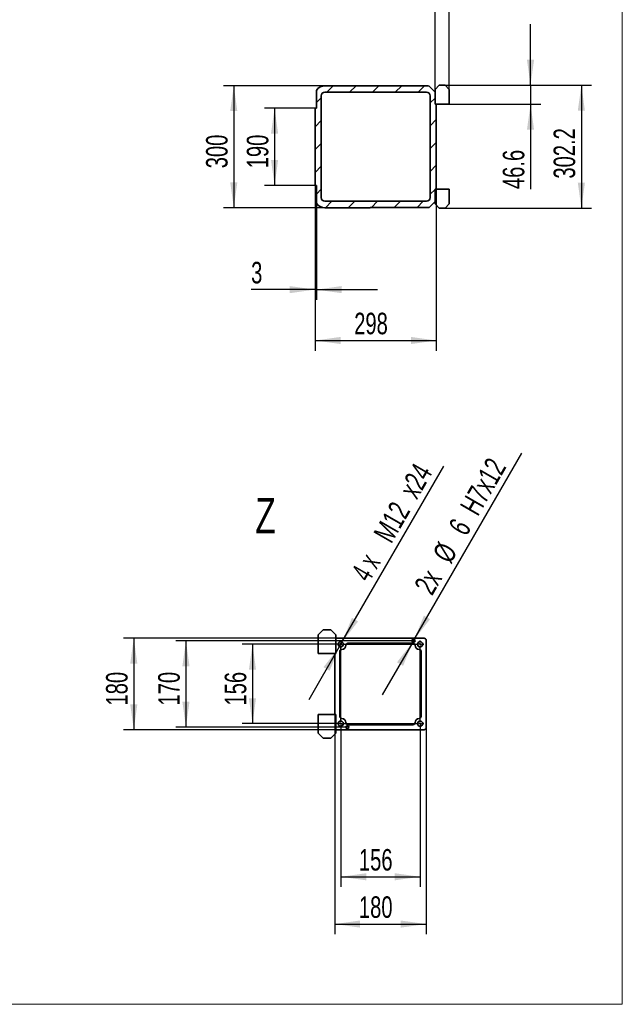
# Model space of a CAD drawing. Header units: millimetres. Extents: x 21 to 401, y 28 to 281.
# Tile 18 of 25: x 341 to 401, y 28 to 125. Entities that reach past the tile are written whole.
import ezdxf

# ---------------------------------------------------------------- set-up
doc = ezdxf.new("R2010")
doc.units = ezdxf.units.MM
doc.layers.add('KOPF', color=7, linetype='Continuous')
doc.styles.add('SLDTEXTSTYLE0', font='TXT', dxfattribs={"width": 0.7})
doc.styles.add('SLDTEXTSTYLE1', font='TXT', dxfattribs={"width": 0.633333})
doc.dimstyles.new('SLDDIMSTYLE5', dxfattribs={"dimtxt": 1.924756, "dimasz": 2.5, "dimexe": 0, "dimexo": 0.0625, "dimgap": 0.481189, "dimtad": 1, "dimlfac": 25, "dimrnd": 1e-09, "dimzin": 12, "dimdsep": 46, "dimtxsty": 'SLDTEXTSTYLE0', "dimsah": 1, "dimcen": 0.09, "dimadec": 0, "dimazin": 3, "dimtfac": 1, "dimtofl": 0, "dimtmove": 0, "dimatfit": 3, "dimfxl": 1, "dimfrac": 2, "dimtolj": 1, "dimtzin": 12, "dimarcsym": 0})
doc.dimstyles.new('SLDDIMSTYLE6', dxfattribs={"dimtxt": 1.924756, "dimasz": 2.5, "dimexe": 0, "dimexo": 0.0625, "dimgap": 0.481189, "dimtad": 1, "dimlfac": 25, "dimrnd": 1e-09, "dimzin": 12, "dimdsep": 46, "dimtxsty": 'SLDTEXTSTYLE0', "dimsah": 1, "dimcen": 0.09, "dimadec": 0, "dimazin": 3, "dimtfac": 1, "dimtmove": 0, "dimatfit": 0, "dimfxl": 1, "dimfrac": 2, "dimtolj": 1, "dimtzin": 12, "dimarcsym": 0})
doc.dimstyles.new('SLDDIMSTYLE7', dxfattribs={"dimtxt": 1.924756, "dimasz": 2.5, "dimexe": 0, "dimexo": 0.0625, "dimgap": 0.481189, "dimtad": 1, "dimlfac": 20, "dimrnd": 1e-09, "dimzin": 12, "dimdsep": 46, "dimtxsty": 'SLDTEXTSTYLE0', "dimsah": 1, "dimcen": 0.09, "dimadec": 0, "dimazin": 3, "dimtfac": 1, "dimtofl": 0, "dimtmove": 0, "dimatfit": 3, "dimfxl": 1, "dimfrac": 2, "dimtolj": 1, "dimtzin": 12, "dimarcsym": 0})
doc.dimstyles.new('SLDDIMSTYLE8', dxfattribs={"dimtxt": 1.924756, "dimasz": 2.5, "dimexe": 0, "dimexo": 0.0625, "dimgap": 0.481189, "dimtad": 1, "dimlfac": 20, "dimrnd": 1e-09, "dimzin": 12, "dimdsep": 46, "dimtxsty": 'SLDTEXTSTYLE0', "dimsah": 1, "dimcen": 0, "dimadec": 0, "dimazin": 3, "dimtfac": 1, "dimtmove": 0, "dimatfit": 3, "dimfxl": 1, "dimfrac": 2, "dimtolj": 1, "dimarcsym": 0})
doc.dimstyles.new('SLDDIMSTYLE9', dxfattribs={"dimtxt": 1.924756, "dimasz": 2.5, "dimexe": 0, "dimexo": 0.0625, "dimgap": 0.481189, "dimtad": 1, "dimlfac": 20, "dimrnd": 1e-09, "dimzin": 12, "dimdsep": 46, "dimtxsty": 'SLDTEXTSTYLE0', "dimsah": 1, "dimcen": 0, "dimadec": 0, "dimazin": 3, "dimtfac": 1, "dimtmove": 0, "dimatfit": 3, "dimfxl": 1, "dimfrac": 2, "dimtolj": 1, "dimtzin": 12, "dimarcsym": 0})

# ---------------------------------------------------------------- blocks, each defined once
blk = doc.blocks.new('_D_39')
at = {"layer": 'KOPF'}
for p, q in [((370.525, 108.819), (370.525, 92.575)), ((382.445, 108.439), (382.445, 92.575)), ((370.525, 93.575), (382.445, 93.575))]:
    blk.add_line(p, q, dxfattribs=at)
for points in [[(370.525, 93.575), (373.025, 93.225), (373.025, 93.925)], [(382.445, 93.575), (379.945, 93.925), (379.945, 93.225)]]:
    blk.add_solid(points, dxfattribs=at)
at = {"layer": 'KOPF', "insert": (374.369, 96.304), "char_height": 2.1167, "attachment_point": 1, "style": 'SLDTEXTSTYLE0'}
blk.add_mtext('298', dxfattribs=at)
blk = doc.blocks.new('_D_40')
at = {"layer": 'KOPF'}
for p, q in [((371.485, 118.619), (361.525, 118.619)), ((362.525, 118.619), (362.525, 106.619)), ((371.485, 106.619), (361.525, 106.619))]:
    blk.add_line(p, q, dxfattribs=at)
for points in [[(362.525, 118.619), (362.175, 116.119), (362.875, 116.119)], [(362.525, 106.619), (362.875, 109.119), (362.175, 109.119)]]:
    blk.add_solid(points, dxfattribs=at)
at = {"layer": 'KOPF', "insert": (359.797, 110.502), "char_height": 2.1167, "attachment_point": 1, "rotation": 90, "style": 'SLDTEXTSTYLE0'}
blk.add_mtext('300', dxfattribs=at)
blk = doc.blocks.new('_D_41')
at = {"layer": 'KOPF'}
for p, q in [((370.525, 116.419), (365.537, 116.419)), ((366.537, 116.419), (366.537, 108.819)), ((370.525, 108.819), (365.537, 108.819))]:
    blk.add_line(p, q, dxfattribs=at)
for points in [[(366.537, 116.419), (366.187, 113.919), (366.887, 113.919)], [(366.537, 108.819), (366.887, 111.319), (366.187, 111.319)]]:
    blk.add_solid(points, dxfattribs=at)
at = {"layer": 'KOPF', "insert": (363.808, 110.502), "char_height": 2.1167, "attachment_point": 1, "rotation": 90, "style": 'SLDTEXTSTYLE0'}
blk.add_mtext('190', dxfattribs=at)
blk = doc.blocks.new('_D_42')
at = {"layer": 'KOPF'}
for p, q in [((370.525, 108.819), (370.525, 97.575)), ((370.645, 107.077), (370.645, 97.575)), ((370.525, 98.575), (364.23, 98.575)), ((370.525, 98.575), (370.645, 98.575)), ((370.645, 98.575), (376.645, 98.575))]:
    blk.add_line(p, q, dxfattribs=at)
for points in [[(370.525, 98.575), (368.025, 98.925), (368.025, 98.225)], [(370.645, 98.575), (373.145, 98.225), (373.145, 98.925)]]:
    blk.add_solid(points, dxfattribs=at)
at = {"layer": 'KOPF', "insert": (364.23, 101.304), "char_height": 2.117, "attachment_point": 1, "style": 'SLDTEXTSTYLE0'}
blk.add_mtext('3', dxfattribs=at)
blk = doc.blocks.new('_D_43')
at = {"layer": 'KOPF'}
for p, q in [((383.313, 118.663), (397.709, 118.663)), ((396.709, 118.663), (396.709, 106.575)), ((383.313, 106.575), (397.709, 106.575))]:
    blk.add_line(p, q, dxfattribs=at)
for points in [[(396.709, 118.663), (396.359, 116.163), (397.059, 116.163)], [(396.709, 106.575), (397.059, 109.075), (396.359, 109.075)]]:
    blk.add_solid(points, dxfattribs=at)
at = {"layer": 'KOPF', "insert": (393.981, 109.487), "char_height": 2.1167, "attachment_point": 1, "rotation": 90, "style": 'SLDTEXTSTYLE0'}
blk.add_mtext('302.2', dxfattribs=at)
blk = doc.blocks.new('_D_44')
at = {"layer": 'KOPF'}
for p, q in [((382.325, 118.241), (382.325, 127.663)), ((383.709, 118.241), (383.709, 127.663)), ((382.325, 126.663), (374.059, 126.663)), ((383.709, 126.663), (382.325, 126.663)), ((383.709, 126.663), (389.709, 126.663))]:
    blk.add_line(p, q, dxfattribs=at)
for points in [[(382.325, 126.663), (379.825, 127.013), (379.825, 126.313)], [(383.709, 126.663), (386.209, 126.313), (386.209, 127.013)]]:
    blk.add_solid(points, dxfattribs=at)
at = {"layer": 'KOPF', "insert": (374.059, 129.392), "char_height": 2.1167, "attachment_point": 1, "style": 'SLDTEXTSTYLE0'}
blk.add_mtext('34.6', dxfattribs=at)
blk = doc.blocks.new('_D_45')
at = {"layer": 'KOPF'}
for p, q in [((391.709, 118.663), (391.709, 124.663)), ((383.313, 118.663), (392.709, 118.663)), ((391.709, 118.663), (391.709, 116.799)), ((383.709, 116.799), (392.709, 116.799)), ((391.709, 116.799), (391.709, 108.461))]:
    blk.add_line(p, q, dxfattribs=at)
for points in [[(391.709, 118.663), (392.059, 121.163), (391.359, 121.163)], [(391.709, 116.799), (391.359, 114.299), (392.059, 114.299)]]:
    blk.add_solid(points, dxfattribs=at)
at = {"layer": 'KOPF', "insert": (388.981, 108.461), "char_height": 2.1167, "attachment_point": 1, "rotation": 90, "style": 'SLDTEXTSTYLE0'}
blk.add_mtext('46.6', dxfattribs=at)
blk = doc.blocks.new('_D_46')
at = {"layer": 'KOPF'}
for p, q in [((372.451, 56.814), (372.451, 35.214)), ((381.451, 55.514), (381.451, 35.214)), ((372.451, 36.214), (381.451, 36.214))]:
    blk.add_line(p, q, dxfattribs=at)
for points in [[(372.451, 36.214), (374.951, 35.864), (374.951, 36.564)], [(381.451, 36.214), (378.951, 36.564), (378.951, 35.864)]]:
    blk.add_solid(points, dxfattribs=at)
at = {"layer": 'KOPF', "insert": (374.834, 38.942), "char_height": 2.1167, "attachment_point": 1, "style": 'SLDTEXTSTYLE0'}
blk.add_mtext('180', dxfattribs=at)
blk = doc.blocks.new('_D_47')
at = {"layer": 'KOPF'}
for p, q in [((372.551, 64.314), (351.691, 64.314)), ((352.691, 64.314), (352.691, 55.314)), ((372.551, 55.314), (351.691, 55.314))]:
    blk.add_line(p, q, dxfattribs=at)
for points in [[(352.691, 64.314), (352.341, 61.814), (353.041, 61.814)], [(352.691, 55.314), (353.041, 57.814), (352.341, 57.814)]]:
    blk.add_solid(points, dxfattribs=at)
at = {"layer": 'KOPF', "insert": (349.962, 57.697), "char_height": 2.1167, "attachment_point": 1, "rotation": 90, "style": 'SLDTEXTSTYLE0'}
blk.add_mtext('180', dxfattribs=at)
blk = doc.blocks.new('_D_48')
at = {"layer": 'KOPF'}
for p, q in [((373.051, 63.714), (363.365, 63.714)), ((364.365, 63.714), (364.365, 55.914)), ((373.051, 55.914), (363.365, 55.914))]:
    blk.add_line(p, q, dxfattribs=at)
for points in [[(364.365, 63.714), (364.015, 61.214), (364.715, 61.214)], [(364.365, 55.914), (364.715, 58.414), (364.015, 58.414)]]:
    blk.add_solid(points, dxfattribs=at)
at = {"layer": 'KOPF', "insert": (361.637, 57.697), "char_height": 2.1167, "attachment_point": 1, "rotation": 90, "style": 'SLDTEXTSTYLE0'}
blk.add_mtext('156', dxfattribs=at)
blk = doc.blocks.new('_D_49')
at = {"layer": 'KOPF'}
for p, q in [((380.201, 64.064), (356.821, 64.064)), ((357.821, 64.064), (357.821, 55.564)), ((373.701, 55.564), (356.821, 55.564))]:
    blk.add_line(p, q, dxfattribs=at)
for points in [[(357.821, 64.064), (357.471, 61.564), (358.171, 61.564)], [(357.821, 55.564), (358.171, 58.064), (357.471, 58.064)]]:
    blk.add_solid(points, dxfattribs=at)
at = {"layer": 'KOPF', "insert": (355.092, 57.697), "char_height": 2.1167, "attachment_point": 1, "rotation": 90, "style": 'SLDTEXTSTYLE0'}
blk.add_mtext('170', dxfattribs=at)
blk = doc.blocks.new('_D_50')
at = {"layer": 'KOPF'}
for p, q in [((373.051, 55.914), (373.051, 39.863)), ((380.851, 55.914), (380.851, 39.863)), ((373.051, 40.863), (380.851, 40.863))]:
    blk.add_line(p, q, dxfattribs=at)
for points in [[(373.051, 40.863), (375.551, 40.513), (375.551, 41.213)], [(380.851, 40.863), (378.351, 41.213), (378.351, 40.513)]]:
    blk.add_solid(points, dxfattribs=at)
at = {"layer": 'KOPF', "insert": (374.834, 43.591), "char_height": 2.1167, "attachment_point": 1, "style": 'SLDTEXTSTYLE0'}
blk.add_mtext('156', dxfattribs=at)
blk = doc.blocks.new('_D_51')
at = {"layer": 'KOPF'}
for p, q in [((380.276, 64.194), (390.852, 82.513)), ((380.126, 63.934), (377.126, 58.738)), ((380.276, 64.194), (380.126, 63.934))]:
    blk.add_line(p, q, dxfattribs=at)
for points in [[(380.276, 64.194), (381.829, 66.184), (381.223, 66.534)], [(380.126, 63.934), (378.573, 61.944), (379.179, 61.594)]]:
    blk.add_solid(points, dxfattribs=at)
at = {"layer": 'KOPF', "attachment_point": 1, "rotation": 60, "style": 'SLDTEXTSTYLE0'}
for s, insert, char_height in [('H7x12', (384.689, 77.265), 2.1167), ('6', (383.554, 75.298), 2.117), ('%%c', (381.992, 72.593), 2.1167), ('2x', (380.189, 69.47), 2.1167)]:
    blk.add_mtext(s, dxfattribs=dict(at, insert=insert, char_height=char_height))
blk = doc.blocks.new('_D_52')
at = {"layer": 'KOPF'}
for p, q in [((373.201, 63.974), (383.167, 81.236)), ((373.201, 63.974), (372.901, 63.454)), ((372.901, 63.454), (369.901, 58.258))]:
    blk.add_line(p, q, dxfattribs=at)
for points in [[(373.201, 63.974), (374.754, 65.964), (374.148, 66.314)], [(372.901, 63.454), (371.348, 61.464), (371.954, 61.114)]]:
    blk.add_solid(points, dxfattribs=at)
at = {"layer": 'KOPF', "char_height": 2.1167, "attachment_point": 1, "rotation": 60}
for s, insert, style in [('x24', (378.698, 78.928), 'SLDTEXTSTYLE0'), ('M12', (376.185, 74.576), 'SLDTEXTSTYLE0'), ('4 x', (373.99, 70.774), 'SLDTEXTSTYLE1')]:
    blk.add_mtext(s, dxfattribs=dict(at, insert=insert, style=style))
blk = doc.blocks.new('SW_CENTERMARKSYMBOL_0')
at = {"layer": 'KOPF', "color": 0}
for p, q in [((-0.25, 0), (-0.38, 0)), ((0, 0), (-0.125, 0)), ((0, 0.25), (0, 0.38)), ((0, 0), (0, 0.125)), ((0, 0), (0, -0.125)), ((0, 0), (0.125, 0)), ((0.25, 0), (7.55, 0)), ((7.8, 0), (7.675, 0)), ((7.8, 0.25), (7.8, 0.38)), ((7.8, 0), (7.8, 0.125)), ((7.8, 0), (7.8, -0.125)), ((7.8, 0), (7.925, 0)), ((8.05, 0), (8.18, 0)), ((0, -7.55), (0, -0.25)), ((7.8, -7.55), (7.8, -0.25)), ((0, -7.8), (0, -7.675)), ((7.8, -7.8), (7.8, -7.675)), ((-0.25, -7.8), (-0.38, -7.8)), ((0, -7.8), (-0.125, -7.8)), ((0, -7.8), (0, -7.925)), ((0, -7.8), (0.125, -7.8)), ((0, -8.05), (0, -8.18)), ((0.25, -7.8), (7.55, -7.8)), ((7.8, -7.8), (7.675, -7.8)), ((7.8, -7.8), (7.8, -7.925)), ((7.8, -7.8), (7.925, -7.8)), ((7.8, -8.05), (7.8, -8.18)), ((8.05, -7.8), (8.18, -7.8))]:
    blk.add_line(p, q, dxfattribs=at)

msp = doc.modelspace()

# ---------------------------------------------------------------- hatches: boundary and pattern name
at = {"layer": 'KOPF', "linetype": 'Continuous', "lineweight": 18}
h = msp.add_hatch(dxfattribs=at)
h.set_pattern_fill('ANSI31', color=256, scale=0.5, style=0)
edge = h.paths.add_edge_path(flags=0)
edge.add_arc((381.48521, 117.61915), 1, 75.3822638, 90)
edge.add_line((381.48521, 118.61915), (371.48521, 118.61915))
edge.add_arc((371.48521, 117.61915), 1, 90, 147.1401196)
edge.add_line((370.64521, 118.16173), (370.64521, 116.41915))
edge.add_line((370.64521, 116.41915), (370.52521, 116.41915))
edge.add_line((370.52521, 116.41915), (370.52521, 108.81915))
edge.add_line((370.52521, 108.81915), (370.64521, 108.81915))
edge.add_line((370.64521, 108.81915), (370.64521, 107.07656))
edge.add_arc((371.48521, 107.61915), 1, 212.8598804, 270)
edge.add_line((371.48521, 106.61915), (375.92521, 106.61915))
edge.add_line((375.92521, 106.61915), (375.92521, 106.65915))
edge.add_line((375.92521, 106.65915), (381.74521, 106.65915))
edge.add_line((381.74521, 106.65915), (382.32521, 107.23915))
edge.add_line((382.32521, 107.23915), (382.32521, 108.43915))
edge.add_line((382.32521, 108.43915), (382.44521, 108.43915))
edge.add_line((382.44521, 108.43915), (382.44521, 116.79915))
edge.add_line((382.44521, 116.79915), (382.32521, 116.79915))
edge.add_line((382.32521, 116.79915), (382.32521, 117.99915))
edge.add_line((382.32521, 117.99915), (381.73758, 118.58678))
edge = h.paths.add_edge_path(flags=0)
edge.add_line((371.48521, 117.97915), (381.48521, 117.97915))
edge.add_arc((381.48521, 117.61915), 0.36, 0, 90, ccw=False)
edge.add_line((381.84521, 117.61915), (381.84521, 107.61915))
edge.add_arc((381.48521, 107.61915), 0.36, 270, 360, ccw=False)
edge.add_line((381.48521, 107.25915), (371.48521, 107.25915))
edge.add_arc((371.48521, 107.61915), 0.36, 180, 270, ccw=False)
edge.add_line((371.12521, 107.61915), (371.12521, 117.61915))
edge.add_arc((371.48521, 117.61915), 0.36, 90, 180, ccw=False)

# ---------------------------------------------------------------- linework, layer by layer
at = {"color": 7, "linetype": 'Continuous', "lineweight": 35}
for p, q in [((370.64521, 116.41915), (370.64521, 118.16173)), ((381.48521, 118.61915), (371.48521, 118.61915)), ((381.73758, 118.58678), (382.32521, 117.99915)), ((382.32521, 118.24115), (382.72121, 118.66315)), ((382.32521, 117.99915), (382.32521, 118.24115)), ((382.72121, 118.66315), (383.31321, 118.66315)), ((383.31321, 118.66315), (383.70921, 118.24115)), ((383.70921, 118.24115), (383.70921, 116.79915)), ((371.12521, 117.61915), (371.12521, 107.61915)), ((381.48521, 117.97915), (371.48521, 117.97915)), ((381.84521, 107.61915), (381.84521, 117.61915)), ((382.32521, 117.99915), (382.32521, 116.79915)), ((370.52521, 108.81915), (370.52521, 116.41915)), ((370.52521, 116.41915), (370.64521, 116.41915)), ((382.32521, 116.79915), (382.44521, 116.79915)), ((382.44521, 116.79915), (382.44521, 108.43915)), ((383.70921, 116.79915), (382.44521, 116.79915)), ((370.64521, 108.81915), (370.52521, 108.81915)), ((370.64521, 107.07656), (370.64521, 108.81915)), ((382.44521, 108.43915), (382.32521, 108.43915)), ((382.32521, 108.43915), (382.32521, 107.23915)), ((383.70921, 108.43915), (382.44521, 108.43915)), ((383.70921, 106.99715), (383.70921, 108.43915)), ((371.48521, 107.25915), (381.48521, 107.25915)), ((371.48521, 106.61915), (375.92521, 106.61915)), ((375.92521, 106.65915), (375.92521, 106.61915)), ((381.74521, 106.65915), (375.92521, 106.65915)), ((382.32521, 107.23915), (381.74521, 106.65915)), ((382.32521, 107.23915), (382.32521, 106.99715)), ((382.32521, 106.99715), (382.72121, 106.57515)), ((382.72121, 106.57515), (383.31321, 106.57515)), ((383.31321, 106.57515), (383.70921, 106.99715)), ((370.82071, 64.64884), (371.31571, 65.14384)), ((372.05571, 65.14384), (371.31571, 65.14384)), ((372.55071, 64.64884), (372.05571, 65.14384)), ((370.82071, 62.81384), (370.82071, 64.64884)), ((372.55071, 64.31384), (372.55071, 64.64884)), ((372.55071, 64.31384), (381.25071, 64.31384)), ((372.55071, 62.81384), (372.55071, 64.31384)), ((381.45071, 64.11384), (381.45071, 55.51384)), ((372.95071, 56.61384), (372.95071, 63.01384)), ((373.75071, 63.81384), (380.15071, 63.81384)), ((380.95071, 56.61384), (380.95071, 63.01384)), ((372.45071, 62.81384), (370.82071, 62.81384)), ((372.45071, 56.81384), (372.45071, 62.81384)), ((372.45071, 62.81384), (372.55071, 62.81384)), ((370.82071, 56.81384), (370.82071, 54.97884)), ((372.45071, 56.81384), (370.82071, 56.81384)), ((372.55071, 56.81384), (372.45071, 56.81384)), ((372.55071, 55.31384), (372.55071, 56.81384)), ((381.25071, 55.31384), (372.55071, 55.31384)), ((372.55071, 55.31384), (372.55071, 54.97884)), ((373.75071, 55.81384), (380.15071, 55.81384)), ((370.82071, 54.97884), (371.31571, 54.48384)), ((372.05571, 54.48384), (371.31571, 54.48384)), ((372.55071, 54.97884), (372.05571, 54.48384))]:
    msp.add_line(p, q, dxfattribs=at)
for centre, radius in [((373.05071, 63.71384), 0.255), ((380.20071, 64.06384), 0.15), ((380.85071, 63.71384), 0.255), ((373.05071, 55.91384), 0.255), ((380.85071, 55.91384), 0.255), ((373.70071, 55.56384), 0.15)]:
    msp.add_circle(centre, radius, dxfattribs=at)
for centre, radius, start, end in [((371.48521, 117.61915), 1, 90, 147.1401196), ((381.48521, 117.61915), 1, 75.3822638, 90), ((371.48521, 117.61915), 0.36, 90, 180), ((381.48521, 117.61915), 0.36, 0, 90), ((371.48521, 107.61915), 0.36, 180, 270), ((381.48521, 107.61915), 0.36, 270, 0), ((371.48521, 107.61915), 1, 212.8598804, 270), ((381.25071, 64.11384), 0.2, 0, 90), ((373.15071, 63.01384), 0.2, 90, 180), ((373.15071, 63.61384), 0.4, 270, 0), ((373.75071, 63.61384), 0.2, 90, 180), ((380.15071, 63.61384), 0.2, 0, 90), ((380.75071, 63.61384), 0.4, 180, 270), ((380.75071, 63.01384), 0.2, 0, 90), ((373.15071, 56.61384), 0.2, 180, 270), ((373.15071, 56.01384), 0.4, 0, 90), ((380.75071, 56.01384), 0.4, 90, 180), ((380.75071, 56.61384), 0.2, 270, 0), ((373.75071, 56.01384), 0.2, 180, 270), ((380.15071, 56.01384), 0.2, 270, 0), ((381.25071, 55.51384), 0.2, 270, 0)]:
    msp.add_arc(centre, radius, start, end, dxfattribs=at)
at = {"layer": 'KOPF', "lineweight": 18}
for p in [(400.73608, 193.32761), (225.73608, 28.32761)]:
    msp.add_line(p, (400.73608, 28.32761), dxfattribs=at)

# ---------------------------------------------------------------- block references
at = {"layer": 'KOPF'}
msp.add_blockref('SW_CENTERMARKSYMBOL_0', (373.05071, 63.71384), dxfattribs=at)

# ---------------------------------------------------------------- texts
at = {"layer": 'KOPF', "insert": (364.64649, 78.10638), "char_height": 3.5, "attachment_point": 1, "style": 'SLDTEXTSTYLE0'}
msp.add_mtext('Z', dxfattribs=at)

# ---------------------------------------------------------------- dimensions: what is measured, and where the dimension line sits
at = {"layer": 'KOPF'}
for base, p1, p2, dimstyle, picture, middle in [((382.32521, 126.66315), (383.70921, 118.24115), (382.32521, 118.24115), 'SLDDIMSTYLE6', '_D_44', (376.48521, 126.66315)), ((370.64521, 98.57515), (370.52521, 108.81915), (370.64521, 107.07656), 'SLDDIMSTYLE6', '_D_42', (364.93591, 98.57515)), ((382.44521, 93.57515), (370.52521, 108.81915), (382.44521, 108.43915), 'SLDDIMSTYLE5', '_D_39', (376.48521, 93.57515)), ((381.45071, 36.21384), (372.45071, 56.81384), (381.45071, 55.51384), 'SLDDIMSTYLE7', '_D_46', (376.95071, 36.21384)), ((380.85071, 40.86272), (373.05071, 55.91384), (380.85071, 55.91384), 'SLDDIMSTYLE7', '_D_50', (376.95071, 40.86272))]:
    dim = msp.add_linear_dim(base=base, p1=p1, p2=p2, dimstyle=dimstyle, dxfattribs=at)
    dim.commit()
    dim.dimension.update_dxf_attribs({"geometry": picture, "text_midpoint": middle, "dimtype": 160})
for base, p1, p2, dimstyle, picture, middle in [((391.70921, 116.79915), (383.31321, 118.66315), (383.70921, 116.79915), 'SLDDIMSTYLE6', '_D_45', (391.70921, 110.88755)), ((362.52521, 106.61915), (371.48521, 118.61915), (371.48521, 106.61915), 'SLDDIMSTYLE5', '_D_40', (362.52521, 112.61915)), ((396.70921, 106.57515), (383.31321, 118.66315), (383.31321, 106.57515), 'SLDDIMSTYLE5', '_D_43', (396.70921, 112.61915)), ((366.53662, 108.81915), (370.52521, 116.41915), (370.52521, 108.81915), 'SLDDIMSTYLE5', '_D_41', (366.53662, 112.61915)), ((352.69071, 55.31384), (372.55071, 64.31384), (372.55071, 55.31384), 'SLDDIMSTYLE7', '_D_47', (352.69071, 59.81384)), ((357.82071, 55.56384), (380.20071, 64.06384), (373.70071, 55.56384), 'SLDDIMSTYLE7', '_D_49', (357.82071, 59.81384)), ((364.36537, 55.91384), (373.05071, 63.71384), (373.05071, 55.91384), 'SLDDIMSTYLE7', '_D_48', (364.36537, 59.81384))]:
    dim = msp.add_linear_dim(base=base, p1=p1, p2=p2, angle=90, dimstyle=dimstyle, dxfattribs=at)
    dim.commit()
    dim.dimension.update_dxf_attribs({"geometry": picture, "text_midpoint": middle, "dimtype": 160})
dim = msp.add_diameter_dim_2p(p1=(380.27571, 64.19375), p2=(380.12571, 63.93394), text='2x <>H7x12', dimstyle='SLDDIMSTYLE8', dxfattribs=at)
dim.commit()
dim.dimension.update_dxf_attribs({"geometry": '_D_51', "text_midpoint": (386.75245, 75.41179), "dimtype": 163})
dim = msp.add_diameter_dim_2p(p1=(373.20071, 63.97365), p2=(372.90071, 63.45404), text='4 x M12x24', dimstyle='SLDDIMSTYLE9', override={"dimpost": '<>'}, dxfattribs=at)
dim.commit()
dim.dimension.update_dxf_attribs({"geometry": '_D_52', "text_midpoint": (379.80453, 75.41179), "dimtype": 163})

doc.saveas('drawing.dxf')
